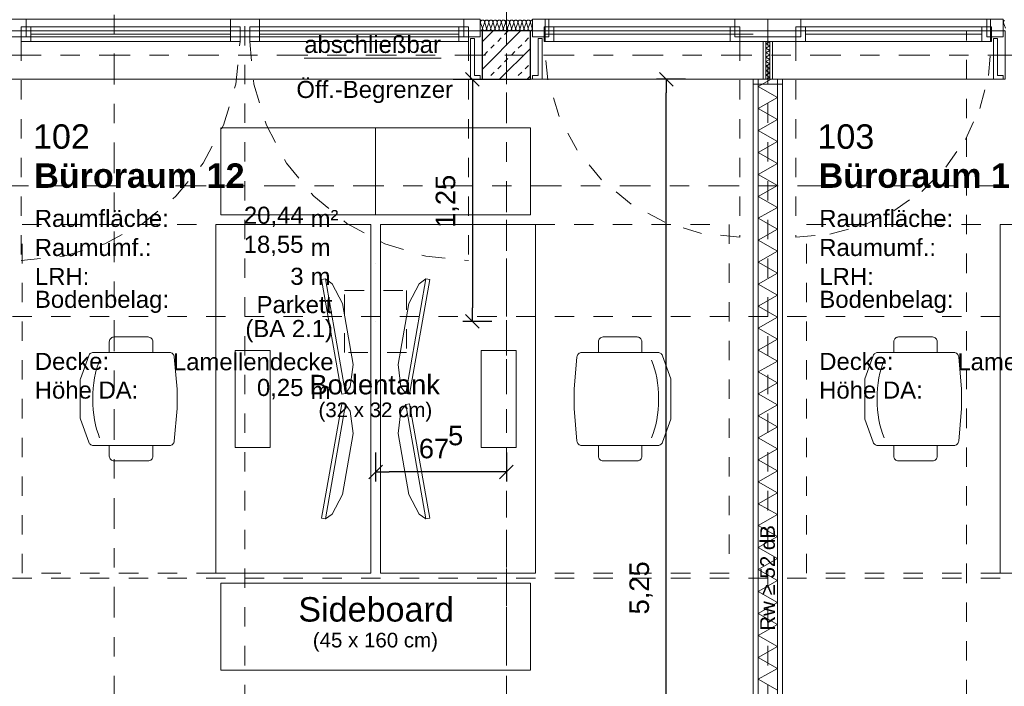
# Model space of a CAD drawing. Header units: metres. Extents: x -45.2 to 14.3, y -31.8 to 10.2.
# Tile 135 of 152: x -7.9 to -2.8, y -3.3 to 0.2. Entities that reach past the tile are written whole.
import ezdxf

# ---------------------------------------------------------------- set-up
doc = ezdxf.new("R2010")
doc.units = ezdxf.units.M
doc.header["$LTSCALE"] = 0.05
for name, pattern in [('Achsen 01', [5.291531, 3.175, -1.058062, 0.352704, -0.705764]), ('gestrichelt - 01', [2, 1, -1]), ('ISO-07 Punktiert', [0.889, 0.127, -0.762]), ('Raster 01', [2, 1, -1]), ('VW-01 Strichlinie kurz', [2, 1, -1])]:
    doc.linetypes.add(name, pattern=pattern)
doc.layers.get('0').update_dxf_attribs({"lineweight": 25})
for name, color, linetype, lineweight, true_color in [('013_Beton und Stahlbetonarbeiten-000 Brüstung', 7, 'Continuous', 9, 0xa6a6a6), ('014_Fassadenarbeiten-330 mineralische Dämmung', 7, 'Continuous', 9, 0x666666), ('032_Metallarbeiten-abschließbar', 7, 'Continuous', 13, 0x444444), ('032_Metallarbeiten-Fenster', 7, 'Continuous', 13, 0x444444), ('032_Metallarbeiten-Öffnungsbegrenzer', 7, 'Continuous', 13, 0x444444), ('039_Trockenbauarbeiten-340 Dämmung', 7, 'Continuous', 9, 0xc0c0c0), ('ACTES-Einrichtung Aufsicht.', 7, 'Continuous', 9, 0xa6a6a6), ('AV1-Achsen', 1, 'Achsen 01', 18, 0xff0000), ('AV1-Bewegungsfläche', 7, 'gestrichelt - 01', 9, 0xd9d9d9), ('AV1-Einrichtung', 7, 'Continuous', 9, 0xa6a6a6), ('AV1-Raster', 7, 'Raster 01', 9, 0xa6a6a6)]:
    doc.layers.add(name, color=color, linetype=linetype, lineweight=lineweight, true_color=true_color)
for name, color, linetype, lineweight in [('013_Beton und Stahlbetonarbeiten-000 Unterzüge', 7, 'ISO-07 Punktiert', 13), ('013_Beton und Stahlbetonarbeiten-330 Außenstützen', 7, 'Continuous', 25), ('013_Beton und Stahlbetonarbeiten-Deckenversprung GRU', 7, 'VW-01 Strichlinie kurz', 9), ('027_Tischlerarbeiten-330 Innenfensterbänke', 7, 'Continuous', 9), ('039_Trockenbauarbeiten-340 Gipskarton', 7, 'Continuous', 9), ('053_Niederspannungsanlagen-Bodentanks', 7, 'gestrichelt - 01', 9), ('AV1-Akustikvorgaben-Trennwände', 7, 'Continuous', 5), ('AV1-Einrichtung Bemaßung', 7, 'Continuous', 9), ('AV1-Schnitt Achsen', 7, 'Achsen 01', 18), ('AV1-Stempel-Raumstempel', 7, 'Continuous', 9)]:
    doc.layers.add(name, color=color, linetype=linetype, lineweight=lineweight)
doc.styles.add('Arial', font='arial.ttf')
doc.styles.add('Arial (bold)', font='arialbd.ttf')

msp = doc.modelspace()

# ---------------------------------------------------------------- linework, layer by layer
at = {"color": 0, "linetype": 'Continuous', "lineweight": 15}
for p, q in [((-5.6104, -0.0896), (-5.5396, -0.1604)), ((-4.6102, -0.0896), (-4.5395, -0.1604)), ((-5.5396, -1.4104), (-5.6104, -1.3396)), ((-6.1104, -2.1867), (-6.0396, -2.116)), ((-5.3646, -2.116), (-5.4354, -2.1867))]:
    msp.add_line(p, q, dxfattribs=at)
at = {"color": 0, "linetype": 'ByBlock', "lineweight": -2}
for p, q in [((-5.575, -0.125), (-5.575, -0.1957)), ((-4.5749, -0.125), (-4.5749, -0.1957)), ((-5.575, -1.375), (-5.575, -1.3043)), ((-6.075, -2.1514), (-6.0043, -2.1514)), ((-5.4, -2.1514), (-5.4707, -2.1514))]:
    msp.add_line(p, q, dxfattribs=at)
at = {"layer": '013_Beton und Stahlbetonarbeiten-000 Brüstung'}
for points in [[(-7.975, -0.125), (-7.975, 0.125), (-5.525, 0.125), (-5.525, -0.125)], [(-5.275, -0.125), (-5.275, 0.125), (-2.825, 0.125), (-2.825, -0.125)]]:
    msp.add_lwpolyline(points, close=True, dxfattribs=at)
at = {"layer": '013_Beton und Stahlbetonarbeiten-000 Unterzüge', "linetype": 'VW-01 Strichlinie kurz'}
for points in [[(-7.975, -0.125), (-7.975, 0.125), (-5.525, 0.125), (-5.525, -0.125)], [(-5.275, -0.125), (-5.275, 0.125), (-2.825, 0.125), (-2.825, -0.125)]]:
    msp.add_lwpolyline(points, close=True, dxfattribs=at)
at = {"layer": '013_Beton und Stahlbetonarbeiten-330 Außenstützen', "color": 251, "linetype": 'Continuous', "lineweight": 13, "true_color": 0x4c4c4c}
for p, q in [((-5.3262, 0.125), (-5.525, -0.0738)), ((-5.4677, 0.125), (-5.525, 0.0677)), ((-5.4094, 0.1061), (-5.3917, 0.1237)), ((-5.4801, 0.0354), (-5.4624, 0.053)), ((-5.4447, 0.0707), (-5.427, 0.0884)), ((-5.3387, 0.0354), (-5.321, 0.053)), ((-5.3033, 0.0707), (-5.2856, 0.0884)), ((-5.5154, 0), (-5.4978, 0.0177)), ((-5.275, 0.0348), (-5.4348, -0.125)), ((-5.374, 0), (-5.3563, 0.0177)), ((-5.4094, -0.0354), (-5.3917, -0.0177)), ((-5.4801, -0.1061), (-5.4624, -0.0884)), ((-5.4447, -0.0707), (-5.427, -0.053)), ((-5.3387, -0.1061), (-5.321, -0.0884)), ((-5.3033, -0.0707), (-5.2856, -0.053)), ((-5.499, -0.125), (-5.4978, -0.1237)), ((-5.3576, -0.125), (-5.3563, -0.1237)), ((-5.275, -0.1066), (-5.2934, -0.125))]:
    msp.add_line(p, q, dxfattribs=at)
at = {"layer": '013_Beton und Stahlbetonarbeiten-330 Außenstützen'}
msp.add_lwpolyline([(-5.275, 0.125), (-5.525, 0.125), (-5.525, -0.125), (-5.275, -0.125)], close=True, dxfattribs=at)
at = {"layer": '013_Beton und Stahlbetonarbeiten-Deckenversprung GRU', "linetype": 'VW-01 Strichlinie kurz'}
msp.add_line((-3.025, -13.725), (-3.025, 0.125), dxfattribs=at)
at = {"layer": '014_Fassadenarbeiten-330 mineralische Dämmung'}
for points in [[(-5.4694, 0.167), (-5.469, 0.1689), (-5.4689, 0.1708), (-5.4692, 0.1727), (-5.4698, 0.1745), (-5.4707, 0.1762), (-5.4719, 0.1777), (-5.4734, 0.179), (-5.4734, 0.179), (-5.475, 0.1799), (-5.4768, 0.1806), (-5.4787, 0.181), (-5.4806, 0.181), (-5.4825, 0.1806), (-5.4843, 0.1799), (-5.4859, 0.179), (-5.4859, 0.179), (-5.4874, 0.1777), (-5.4886, 0.1762), (-5.4895, 0.1745), (-5.4901, 0.1727), (-5.4903, 0.1708), (-5.4903, 0.1689), (-5.4898, 0.167), (-5.4808, 0.139), (-5.4808, 0.139), (-5.4804, 0.1371), (-5.4803, 0.1352), (-5.4806, 0.1333), (-5.4812, 0.1315), (-5.4821, 0.1298), (-5.4833, 0.1283), (-5.4848, 0.127), (-5.4848, 0.127), (-5.4864, 0.1261), (-5.4882, 0.1254), (-5.4901, 0.125), (-5.492, 0.125), (-5.4939, 0.1254), (-5.4957, 0.1261), (-5.4973, 0.127), (-5.4973, 0.127), (-5.4988, 0.1283), (-5.5, 0.1298), (-5.5009, 0.1315), (-5.5015, 0.1333), (-5.5017, 0.1352), (-5.5017, 0.1371), (-5.5012, 0.139), (-5.4909, 0.167), (-5.4909, 0.167), (-5.4905, 0.1689), (-5.4904, 0.1708), (-5.4907, 0.1727), (-5.4912, 0.1745), (-5.4922, 0.1762), (-5.4934, 0.1777), (-5.4948, 0.179), (-5.4948, 0.179), (-5.4965, 0.1799), (-5.4982, 0.1806), (-5.5001, 0.181), (-5.5021, 0.181), (-5.5039, 0.1806), (-5.5057, 0.1799), (-5.5074, 0.179), (-5.5074, 0.179), (-5.5088, 0.1777), (-5.51, 0.1762), (-5.5109, 0.1745), (-5.5115, 0.1727), (-5.5118, 0.1708), (-5.5117, 0.1689), (-5.5113, 0.167), (-5.5023, 0.139), (-5.5023, 0.139), (-5.5019, 0.1371), (-5.5018, 0.1352), (-5.5021, 0.1333), (-5.5026, 0.1315), (-5.5036, 0.1298), (-5.5048, 0.1283), (-5.5062, 0.127), (-5.5062, 0.127), (-5.5079, 0.1261), (-5.5096, 0.1254), (-5.5115, 0.125), (-5.5135, 0.125), (-5.5153, 0.1254), (-5.5171, 0.1261), (-5.5188, 0.127), (-5.5188, 0.127), (-5.5202, 0.1283), (-5.5214, 0.1298), (-5.5223, 0.1315), (-5.5229, 0.1333), (-5.5232, 0.1352), (-5.5231, 0.1371), (-5.5227, 0.139), (-5.5123, 0.167), (-5.5123, 0.167), (-5.5119, 0.1689), (-5.5118, 0.1708), (-5.5121, 0.1727), (-5.5127, 0.1745), (-5.5136, 0.1762), (-5.5148, 0.1777), (-5.5163, 0.179), (-5.5163, 0.179), (-5.5179, 0.1799), (-5.5197, 0.1806), (-5.5216, 0.181), (-5.5235, 0.181), (-5.5254, 0.1806), (-5.5272, 0.1799), (-5.5288, 0.179), (-5.5288, 0.179), (-5.5303, 0.1777), (-5.5315, 0.1762), (-5.5324, 0.1745), (-5.533, 0.1727), (-5.5332, 0.1708), (-5.5332, 0.1689), (-5.5327, 0.167), (-5.5237, 0.139), (-5.5237, 0.139), (-5.5233, 0.1371), (-5.5232, 0.1352), (-5.5235, 0.1333), (-5.5241, 0.1315), (-5.525, 0.1298), (-5.5262, 0.1283), (-5.5277, 0.127), (-5.5294, 0.126), (-5.5312, 0.1254), (-5.5331, 0.125), (-5.535, 0.125)], [(-5.535, 0.1761), (-5.5341, 0.1744), (-5.5335, 0.1726), (-5.5333, 0.1707), (-5.5334, 0.1689), (-5.5338, 0.167), (-5.535, 0.1637)], [(-5.2764, 0.167), (-5.276, 0.169), (-5.2759, 0.171), (-5.2762, 0.173), (-5.2769, 0.1749), (-5.2779, 0.1766), (-5.2793, 0.1781), (-5.2809, 0.1793), (-5.2827, 0.1802), (-5.2846, 0.1808), (-5.2866, 0.181), (-5.2886, 0.1808), (-5.2905, 0.1802), (-5.2923, 0.1793), (-5.2939, 0.1781), (-5.2953, 0.1766), (-5.2963, 0.1749), (-5.297, 0.173), (-5.2973, 0.171), (-5.2972, 0.169), (-5.2968, 0.167), (-5.2878, 0.139), (-5.2878, 0.139), (-5.2874, 0.137), (-5.2873, 0.135), (-5.2876, 0.133), (-5.2883, 0.1311), (-5.2893, 0.1294), (-5.2907, 0.1279), (-5.2923, 0.1267), (-5.2941, 0.1257), (-5.296, 0.1252), (-5.298, 0.125), (-5.3, 0.1252), (-5.3019, 0.1257), (-5.3037, 0.1267), (-5.3053, 0.1279), (-5.3067, 0.1294), (-5.3077, 0.1311), (-5.3084, 0.133), (-5.3087, 0.135), (-5.3086, 0.137), (-5.3082, 0.139), (-5.2978, 0.167), (-5.2978, 0.167), (-5.2974, 0.169), (-5.2974, 0.171), (-5.2977, 0.173), (-5.2984, 0.1749), (-5.2994, 0.1766), (-5.3007, 0.1781), (-5.3023, 0.1793), (-5.3041, 0.1802), (-5.306, 0.1808), (-5.308, 0.181), (-5.3101, 0.1808), (-5.312, 0.1802), (-5.3138, 0.1793), (-5.3154, 0.1781), (-5.3167, 0.1766), (-5.3177, 0.1749), (-5.3184, 0.173), (-5.3187, 0.171), (-5.3187, 0.169), (-5.3182, 0.167), (-5.3092, 0.139), (-5.3092, 0.139), (-5.3088, 0.137), (-5.3088, 0.135), (-5.3091, 0.133), (-5.3098, 0.1311), (-5.3108, 0.1294), (-5.3121, 0.1279), (-5.3137, 0.1267), (-5.3155, 0.1257), (-5.3174, 0.1252), (-5.3194, 0.125), (-5.3215, 0.1252), (-5.3234, 0.1257), (-5.3252, 0.1267), (-5.3268, 0.1279), (-5.3281, 0.1294), (-5.3291, 0.1311), (-5.3298, 0.133), (-5.3301, 0.135), (-5.3301, 0.137), (-5.3296, 0.139), (-5.3193, 0.167), (-5.3193, 0.167), (-5.3189, 0.169), (-5.3188, 0.171), (-5.3191, 0.173), (-5.3198, 0.1749), (-5.3208, 0.1766), (-5.3222, 0.1781), (-5.3238, 0.1793), (-5.3256, 0.1802), (-5.3275, 0.1808), (-5.3295, 0.181), (-5.3315, 0.1808), (-5.3334, 0.1802), (-5.3352, 0.1793), (-5.3368, 0.1781), (-5.3382, 0.1766), (-5.3392, 0.1749), (-5.3399, 0.173), (-5.3402, 0.171), (-5.3401, 0.169), (-5.3397, 0.167), (-5.3307, 0.139), (-5.3307, 0.139), (-5.3303, 0.137), (-5.3302, 0.135), (-5.3305, 0.133), (-5.3312, 0.1311), (-5.3322, 0.1294), (-5.3336, 0.1279), (-5.3352, 0.1267), (-5.337, 0.1257), (-5.3389, 0.1252), (-5.3409, 0.125), (-5.3429, 0.1252), (-5.3448, 0.1257), (-5.3466, 0.1267), (-5.3482, 0.1279), (-5.3496, 0.1294), (-5.3506, 0.1311), (-5.3513, 0.133), (-5.3516, 0.135), (-5.3515, 0.137), (-5.3511, 0.139), (-5.3407, 0.167), (-5.3407, 0.167), (-5.3403, 0.169), (-5.3403, 0.171), (-5.3406, 0.173), (-5.3413, 0.1749), (-5.3423, 0.1766), (-5.3436, 0.1781), (-5.3452, 0.1793), (-5.347, 0.1802), (-5.3489, 0.1808), (-5.3509, 0.181), (-5.353, 0.1808), (-5.3549, 0.1802), (-5.3567, 0.1793), (-5.3583, 0.1781), (-5.3596, 0.1766), (-5.3606, 0.1749), (-5.3613, 0.173), (-5.3616, 0.171), (-5.3616, 0.169), (-5.3611, 0.167), (-5.3521, 0.139), (-5.3521, 0.139), (-5.3517, 0.137), (-5.3517, 0.135), (-5.352, 0.133), (-5.3527, 0.1311), (-5.3537, 0.1294), (-5.355, 0.1279), (-5.3566, 0.1267), (-5.3584, 0.1257), (-5.3603, 0.1252), (-5.3623, 0.125), (-5.3644, 0.1252), (-5.3663, 0.1257), (-5.3681, 0.1267), (-5.3697, 0.1279), (-5.371, 0.1294), (-5.372, 0.1311), (-5.3727, 0.133), (-5.373, 0.135), (-5.373, 0.137), (-5.3725, 0.139), (-5.3622, 0.167), (-5.3622, 0.167), (-5.3618, 0.169), (-5.3617, 0.171), (-5.362, 0.173), (-5.3627, 0.1749), (-5.3637, 0.1766), (-5.3651, 0.1781), (-5.3667, 0.1793), (-5.3685, 0.1802), (-5.3704, 0.1808), (-5.3724, 0.181), (-5.3744, 0.1808), (-5.3763, 0.1802), (-5.3781, 0.1793), (-5.3797, 0.1781), (-5.3811, 0.1766), (-5.3821, 0.1749), (-5.3828, 0.173), (-5.3831, 0.171), (-5.383, 0.169), (-5.3826, 0.167), (-5.3736, 0.139), (-5.3736, 0.139), (-5.3732, 0.137), (-5.3731, 0.135), (-5.3734, 0.133), (-5.3741, 0.1311), (-5.3751, 0.1294), (-5.3765, 0.1279), (-5.3781, 0.1267), (-5.3799, 0.1257), (-5.3818, 0.1252), (-5.3838, 0.125), (-5.3858, 0.1252), (-5.3877, 0.1257), (-5.3895, 0.1267), (-5.3911, 0.1279), (-5.3925, 0.1294), (-5.3935, 0.1311), (-5.3942, 0.133), (-5.3945, 0.135), (-5.3944, 0.137), (-5.394, 0.139), (-5.3836, 0.167), (-5.3836, 0.167), (-5.3832, 0.169), (-5.3832, 0.171), (-5.3835, 0.173), (-5.3842, 0.1749), (-5.3852, 0.1766), (-5.3865, 0.1781), (-5.3881, 0.1793), (-5.3899, 0.1802), (-5.3918, 0.1808), (-5.3938, 0.181), (-5.3959, 0.1808), (-5.3978, 0.1802), (-5.3996, 0.1793), (-5.4012, 0.1781), (-5.4025, 0.1766), (-5.4035, 0.1749), (-5.4042, 0.173), (-5.4045, 0.171), (-5.4045, 0.169), (-5.404, 0.167), (-5.395, 0.139), (-5.395, 0.139), (-5.3946, 0.137), (-5.3946, 0.135), (-5.3949, 0.133), (-5.3956, 0.1311), (-5.3966, 0.1294), (-5.3979, 0.1279), (-5.3995, 0.1267), (-5.4013, 0.1257), (-5.4032, 0.1252), (-5.4052, 0.125), (-5.4073, 0.1252), (-5.4092, 0.1257), (-5.411, 0.1267), (-5.4126, 0.1279), (-5.4139, 0.1294), (-5.4149, 0.1311), (-5.4156, 0.133), (-5.4159, 0.135), (-5.4159, 0.137), (-5.4154, 0.139), (-5.4051, 0.167), (-5.4051, 0.167), (-5.4047, 0.169), (-5.4046, 0.171), (-5.4049, 0.173), (-5.4056, 0.1749), (-5.4066, 0.1766), (-5.408, 0.1781), (-5.4096, 0.1793), (-5.4114, 0.1802), (-5.4133, 0.1808), (-5.4153, 0.181), (-5.4173, 0.1808), (-5.4192, 0.1802), (-5.421, 0.1793), (-5.4226, 0.1781), (-5.424, 0.1766), (-5.425, 0.1749), (-5.4257, 0.173), (-5.426, 0.171), (-5.4259, 0.169), (-5.4255, 0.167), (-5.4165, 0.139), (-5.4165, 0.139), (-5.4161, 0.137), (-5.416, 0.135), (-5.4163, 0.133), (-5.417, 0.1311), (-5.418, 0.1294), (-5.4194, 0.1279), (-5.421, 0.1267), (-5.4228, 0.1257), (-5.4247, 0.1252), (-5.4267, 0.125), (-5.4287, 0.1252), (-5.4306, 0.1257), (-5.4324, 0.1267), (-5.434, 0.1279), (-5.4354, 0.1294), (-5.4364, 0.1311), (-5.4371, 0.133), (-5.4374, 0.135), (-5.4373, 0.137), (-5.4369, 0.139), (-5.4265, 0.167), (-5.4265, 0.167), (-5.4261, 0.169), (-5.4261, 0.171), (-5.4264, 0.173), (-5.4271, 0.1749), (-5.4281, 0.1766), (-5.4294, 0.1781), (-5.431, 0.1793), (-5.4328, 0.1802), (-5.4347, 0.1808), (-5.4367, 0.181), (-5.4388, 0.1808), (-5.4407, 0.1802), (-5.4425, 0.1793), (-5.4441, 0.1781), (-5.4454, 0.1766), (-5.4464, 0.1749), (-5.4471, 0.173), (-5.4474, 0.171), (-5.4474, 0.169), (-5.4469, 0.167), (-5.4379, 0.139), (-5.4379, 0.139), (-5.4375, 0.137), (-5.4375, 0.135), (-5.4378, 0.133), (-5.4385, 0.1311), (-5.4395, 0.1294), (-5.4408, 0.1279), (-5.4424, 0.1267), (-5.4442, 0.1257), (-5.4461, 0.1252), (-5.4481, 0.125), (-5.4502, 0.1252), (-5.4521, 0.1257), (-5.4539, 0.1267), (-5.4555, 0.1279), (-5.4568, 0.1294), (-5.4578, 0.1311), (-5.4585, 0.133), (-5.4588, 0.135), (-5.4588, 0.137), (-5.4583, 0.139), (-5.448, 0.167), (-5.448, 0.167), (-5.4476, 0.169), (-5.4475, 0.171), (-5.4478, 0.173), (-5.4485, 0.1749), (-5.4495, 0.1766), (-5.4509, 0.1781), (-5.4525, 0.1793), (-5.4543, 0.1802), (-5.4562, 0.1808), (-5.4582, 0.181), (-5.4602, 0.1808), (-5.4621, 0.1802), (-5.4639, 0.1793), (-5.4655, 0.1781), (-5.4669, 0.1766), (-5.4679, 0.1749), (-5.4686, 0.173), (-5.4689, 0.171), (-5.4688, 0.169), (-5.4684, 0.167), (-5.4594, 0.139), (-5.4594, 0.139), (-5.459, 0.137), (-5.4589, 0.135), (-5.4592, 0.133), (-5.4599, 0.1311), (-5.4609, 0.1294), (-5.4623, 0.1279), (-5.4639, 0.1267), (-5.4657, 0.1257), (-5.4676, 0.1252), (-5.4696, 0.125), (-5.4716, 0.1252), (-5.4735, 0.1257), (-5.4753, 0.1267), (-5.4769, 0.1279), (-5.4783, 0.1294), (-5.4793, 0.1311), (-5.48, 0.133), (-5.4803, 0.135), (-5.4802, 0.137), (-5.4798, 0.139), (-5.4694, 0.167), (-5.4694, 0.167), (-5.469, 0.169), (-5.469, 0.171), (-5.4693, 0.173), (-5.47, 0.1749), (-5.471, 0.1766), (-5.4723, 0.1781), (-5.4739, 0.1793), (-5.4757, 0.1802), (-5.4776, 0.1808), (-5.4796, 0.181), (-5.4816, 0.1808), (-5.4836, 0.1802), (-5.4854, 0.1793), (-5.487, 0.1781), (-5.4883, 0.1766), (-5.4893, 0.1749), (-5.49, 0.173), (-5.4903, 0.171), (-5.4903, 0.169), (-5.4898, 0.167), (-5.4808, 0.139), (-5.4808, 0.139), (-5.4804, 0.137), (-5.4804, 0.135), (-5.4807, 0.133), (-5.4814, 0.1311), (-5.4824, 0.1294), (-5.4837, 0.1279), (-5.4853, 0.1267), (-5.4871, 0.1257), (-5.489, 0.1252), (-5.491, 0.125), (-5.4931, 0.1252), (-5.495, 0.1257), (-5.4968, 0.1267), (-5.4984, 0.1279), (-5.4997, 0.1294), (-5.5007, 0.1311), (-5.5014, 0.133), (-5.5017, 0.135), (-5.5017, 0.137), (-5.5012, 0.139), (-5.4909, 0.167), (-5.4909, 0.167), (-5.4905, 0.169), (-5.4904, 0.171), (-5.4907, 0.173), (-5.4914, 0.1749), (-5.4924, 0.1766), (-5.4938, 0.1781), (-5.4954, 0.1793), (-5.4972, 0.1802), (-5.4991, 0.1808), (-5.5011, 0.181), (-5.5031, 0.1808), (-5.505, 0.1802), (-5.5068, 0.1793), (-5.5084, 0.1781), (-5.5098, 0.1766), (-5.5108, 0.1749), (-5.5115, 0.173), (-5.5118, 0.171), (-5.5117, 0.169), (-5.5113, 0.167), (-5.5023, 0.139), (-5.5023, 0.139), (-5.5019, 0.137), (-5.5018, 0.135), (-5.5021, 0.133), (-5.5028, 0.1311), (-5.5038, 0.1294), (-5.5052, 0.1279), (-5.5068, 0.1267), (-5.5086, 0.1257), (-5.5105, 0.1252), (-5.5125, 0.125), (-5.5145, 0.1252), (-5.5164, 0.1257), (-5.5182, 0.1267), (-5.5198, 0.1279), (-5.5212, 0.1294), (-5.5222, 0.1311), (-5.5229, 0.133), (-5.5232, 0.135), (-5.5231, 0.137), (-5.5227, 0.139)], [(-5.265, 0.181), (-5.267, 0.1808), (-5.269, 0.1803), (-5.2708, 0.1794), (-5.2724, 0.1782), (-5.2738, 0.1767), (-5.2748, 0.1749), (-5.2755, 0.173), (-5.2758, 0.171), (-5.2758, 0.169), (-5.2753, 0.167), (-5.2664, 0.139), (-5.2664, 0.139), (-5.2659, 0.137), (-5.2659, 0.135), (-5.2662, 0.133), (-5.2669, 0.1311), (-5.2679, 0.1294), (-5.2692, 0.1279), (-5.2708, 0.1267), (-5.2726, 0.1257), (-5.2745, 0.1252), (-5.2766, 0.125), (-5.2786, 0.1252), (-5.2805, 0.1257), (-5.2823, 0.1267), (-5.2839, 0.1279), (-5.2852, 0.1294), (-5.2862, 0.1311), (-5.2869, 0.133), (-5.2872, 0.135), (-5.2872, 0.137), (-5.2867, 0.139), (-5.2764, 0.167), (-5.2764, 0.167), (-5.276, 0.169), (-5.2759, 0.171), (-5.2762, 0.173), (-5.2769, 0.1749), (-5.2779, 0.1766), (-5.2793, 0.1781), (-5.2809, 0.1793), (-5.2827, 0.1802), (-5.2846, 0.1808), (-5.2866, 0.181), (-5.2886, 0.1808), (-5.2905, 0.1802), (-5.2923, 0.1793), (-5.2939, 0.1781), (-5.2953, 0.1766), (-5.2963, 0.1749), (-5.297, 0.173), (-5.2973, 0.171), (-5.2972, 0.169), (-5.2968, 0.167), (-5.2878, 0.139), (-5.2878, 0.139), (-5.2874, 0.137), (-5.2873, 0.135), (-5.2876, 0.133), (-5.2883, 0.1311), (-5.2893, 0.1294), (-5.2907, 0.1279), (-5.2923, 0.1267), (-5.2941, 0.1257), (-5.296, 0.1252), (-5.298, 0.125), (-5.3, 0.1252), (-5.3019, 0.1257), (-5.3037, 0.1267), (-5.3053, 0.1279), (-5.3067, 0.1294), (-5.3077, 0.1311), (-5.3084, 0.133), (-5.3087, 0.135), (-5.3086, 0.137), (-5.3082, 0.139), (-5.2978, 0.167), (-5.2978, 0.167), (-5.2974, 0.169), (-5.2974, 0.171), (-5.2977, 0.173), (-5.2984, 0.1749), (-5.2994, 0.1766), (-5.3007, 0.1781), (-5.3023, 0.1793), (-5.3041, 0.1802), (-5.306, 0.1808), (-5.308, 0.181), (-5.3101, 0.1808), (-5.312, 0.1802), (-5.3138, 0.1793), (-5.3154, 0.1781), (-5.3167, 0.1766), (-5.3177, 0.1749), (-5.3184, 0.173), (-5.3187, 0.171), (-5.3187, 0.169), (-5.3182, 0.167)], [(-2.835, 0.1761), (-2.8341, 0.1744), (-2.8335, 0.1726), (-2.8333, 0.1707), (-2.8334, 0.1689), (-2.8338, 0.167), (-2.835, 0.1637)], [(-2.8288, 0.179), (-2.8303, 0.1777), (-2.8315, 0.1762), (-2.8324, 0.1745), (-2.833, 0.1727), (-2.8332, 0.1708), (-2.8332, 0.1689), (-2.8327, 0.167), (-2.8237, 0.139)], [(-2.8277, 0.127), (-2.8294, 0.126), (-2.8312, 0.1254), (-2.8331, 0.125), (-2.835, 0.125)]]:
    msp.add_lwpolyline(points, dxfattribs=at)
at = {"layer": '027_Tischlerarbeiten-330 Innenfensterbänke'}
for points in [[(-5.535, -0.125), (-5.535, -0.105), (-5.565, -0.105), (-5.565, 0.085), (-5.585, 0.085), (-5.585, -0.125)], [(-5.265, -0.125), (-5.265, -0.105), (-5.235, -0.105), (-5.235, 0.085), (-5.215, 0.085), (-5.215, -0.125)], [(-2.835, -0.125), (-2.835, -0.105), (-2.865, -0.105), (-2.865, 0.085), (-2.885, 0.085), (-2.885, -0.125)]]:
    msp.add_lwpolyline(points, close=True, dxfattribs=at)
at = {"layer": '032_Metallarbeiten-abschließbar', "color": 12, "linetype": 'Continuous', "true_color": 0xdd0000}
msp.add_line((-6.4434, -0.0163), (-5.7358, -0.0163), dxfattribs=at)
at = {"layer": '032_Metallarbeiten-Fenster', "color": 7, "lineweight": 18}
for p, q in [((-7.855, 0.1075), (-6.825, 0.1075)), ((-5.645, 0.1075), (-6.675, 0.1075)), ((-5.2, 0.1075), (-4.125, 0.1075)), ((-4.245, 0.1075), (-5.155, 0.1075)), ((-2.945, 0.1075), (-3.855, 0.1075))]:
    msp.add_line(p, q, dxfattribs=at)
at = {"layer": '032_Metallarbeiten-Fenster', "color": 7, "linetype": 'gestrichelt - 01', "lineweight": 18}
for p, q in [((-7.905, 0.07), (-7.905, -1.06)), ((-5.595, 0.07), (-5.595, -1.06))]:
    msp.add_line(p, q, dxfattribs=at)
at = {"layer": '032_Metallarbeiten-Fenster', "color": 7, "lineweight": 18}
for points in [[(-7.965, 0.095), (-7.88, 0.095), (-7.88, 0.185), (-7.965, 0.185)], [(-7.88, 0.095), (-7.88, 0.185), (-5.62, 0.185), (-5.62, 0.095)], [(-6.825, 0.185), (-6.675, 0.185), (-6.675, 0.095), (-6.825, 0.095)], [(-5.62, 0.185), (-5.62, 0.095), (-5.535, 0.095), (-5.535, 0.185)], [(-5.265, 0.185), (-5.18, 0.185), (-5.18, 0.095), (-5.265, 0.095)], [(-5.2, 0.07), (-5.2, 0.185), (-2.9, 0.185), (-2.9, 0.07)], [(-4.05, 0.185), (-4.22, 0.185), (-4.22, 0.095), (-4.05, 0.095)], [(-4.05, 0.185), (-3.88, 0.185), (-3.88, 0.095), (-4.05, 0.095)], [(-2.835, 0.185), (-2.92, 0.185), (-2.92, 0.095), (-2.835, 0.095)], [(-7.905, 0.145), (-7.855, 0.145), (-7.855, 0.07), (-7.905, 0.07)], [(-7.855, 0.145), (-6.825, 0.145), (-6.825, 0.07), (-7.855, 0.07)], [(-6.825, 0.145), (-6.775, 0.145), (-6.775, 0.07), (-6.825, 0.07)], [(-6.675, 0.145), (-6.725, 0.145), (-6.725, 0.07), (-6.675, 0.07)], [(-5.645, 0.145), (-6.675, 0.145), (-6.675, 0.07), (-5.645, 0.07)], [(-5.595, 0.145), (-5.645, 0.145), (-5.645, 0.07), (-5.595, 0.07)], [(-5.205, 0.145), (-5.155, 0.145), (-5.155, 0.07), (-5.205, 0.07)], [(-5.155, 0.07), (-4.245, 0.07), (-4.245, 0.145), (-5.155, 0.145)], [(-4.245, 0.145), (-4.195, 0.145), (-4.195, 0.07), (-4.245, 0.07)], [(-3.855, 0.145), (-3.905, 0.145), (-3.905, 0.07), (-3.855, 0.07)], [(-2.945, 0.07), (-3.855, 0.07), (-3.855, 0.145), (-2.945, 0.145)], [(-2.895, 0.145), (-2.945, 0.145), (-2.945, 0.07), (-2.895, 0.07)]]:
    msp.add_lwpolyline(points, close=True, dxfattribs=at)
at = {"layer": '032_Metallarbeiten-Fenster', "color": 7, "linetype": 'gestrichelt - 01', "lineweight": 18}
for points in [[(-7.905, -1.06), (-7.6845, -1.0383), (-7.4726, -0.974), (-7.2772, -0.8696), (-7.106, -0.729), (-6.9654, -0.5578), (-6.861, -0.3624), (-6.7967, -0.1505), (-6.775, 0.07)], [(-6.725, 0.07), (-6.7033, -0.1505), (-6.639, -0.3624), (-6.5346, -0.5578), (-6.394, -0.729), (-6.2228, -0.8696), (-6.0274, -0.974), (-5.8155, -1.0383), (-5.595, -1.06)], [(-4.195, 0.07), (-4.195, -0.94), (-4.195, -0.94), (-4.392, -0.9206), (-4.5815, -0.8631), (-4.7561, -0.7698), (-4.9092, -0.6442), (-5.0348, -0.4911), (-5.1281, -0.3165), (-5.1856, -0.127), (-5.205, 0.07)], [(-3.905, 0.07), (-3.905, -0.94), (-3.905, -0.94), (-3.7296, -0.9247), (-3.5596, -0.8791), (-3.4, -0.8047), (-3.2558, -0.7037), (-3.1313, -0.5792), (-3.0303, -0.435), (-2.9559, -0.2754), (-2.9103, -0.1054), (-2.895, 0.07)]]:
    msp.add_lwpolyline(points, dxfattribs=at)
at = {"layer": '039_Trockenbauarbeiten-340 Dämmung'}
for points in [[(-4.04, 0.07), (-4.06, 0.0585), (-4.04, 0.0469), (-4.06, 0.0354), (-4.04, 0.0238), (-4.06, 0.0123), (-4.04, 0.0007), (-4.06, -0.0108), (-4.04, -0.0224), (-4.06, -0.0339), (-4.04, -0.0455), (-4.06, -0.057), (-4.04, -0.0686), (-4.06, -0.0801), (-4.04, -0.0917), (-4.06, -0.1032), (-4.04, -0.1148), (-4.0577, -0.125)], [(-4, -3.2787), (-4.1, -3.2221), (-4, -3.1654), (-4.1, -3.1088), (-4, -3.0521), (-4.1, -2.9955), (-4, -2.9388), (-4.1, -2.8821), (-4, -2.8255), (-4.1, -2.7688), (-4, -2.7122), (-4.1, -2.6555), (-4, -2.5989), (-4.1, -2.5422), (-4, -2.4856), (-4.1, -2.4289), (-4, -2.3722), (-4.1, -2.3156), (-4, -2.2589), (-4.1, -2.2023), (-4, -2.1456), (-4.1, -2.089), (-4, -2.0323), (-4.1, -1.9756), (-4, -1.919), (-4.1, -1.8623), (-4, -1.8057), (-4.1, -1.749), (-4, -1.6924), (-4.1, -1.6357), (-4, -1.5791), (-4.1, -1.5224), (-4, -1.4657), (-4.1, -1.4091), (-4, -1.3524), (-4.1, -1.2958), (-4, -1.2391), (-4.1, -1.1825), (-4, -1.1258), (-4.1, -1.0692), (-4, -1.0125), (-4.1, -0.9558), (-4, -0.8992), (-4.1, -0.8425), (-4, -0.7859), (-4.1, -0.7292), (-4, -0.6726), (-4.1, -0.6159), (-4, -0.5593), (-4.1, -0.5026), (-4, -0.4459), (-4.1, -0.3893), (-4, -0.3326), (-4.1, -0.276), (-4, -0.2193), (-4.1, -0.1627), (-4.0335, -0.125)]]:
    msp.add_lwpolyline(points, dxfattribs=at)
msp.add_lwpolyline([(-4, -5.475), (-4, -0.125), (-4.1, -0.125), (-4.1, -5.475)], close=True, dxfattribs=at)
at = {"layer": '039_Trockenbauarbeiten-340 Gipskarton'}
for points in [[(-4.061, -0.125), (-4.0735, -0.125), (-4.0735, 0.07), (-4.061, 0.07)], [(-4.0265, -0.125), (-4.039, -0.125), (-4.039, 0.07), (-4.0265, 0.07)], [(-4.125, -5.375), (-4.1, -5.375), (-4.1, -0.125), (-4.125, -0.125)], [(-4.125, -0.125), (-4.125, -0.15), (-3.975, -0.15), (-3.975, -0.125)], [(-4, -5.375), (-3.975, -5.375), (-3.975, -0.125), (-4, -0.125)]]:
    msp.add_lwpolyline(points, close=True, dxfattribs=at)
at = {"layer": '053_Niederspannungsanlagen-Bodentanks'}
msp.add_lwpolyline([(-6.235, -1.215), (-5.915, -1.215), (-5.915, -1.535), (-6.235, -1.535)], close=True, dxfattribs=at)
at = {"layer": 'ACTES-Einrichtung Aufsicht.'}
for points in [[(-6.3542, -1.1591), (-6.3345, -1.1556), (-6.2303, -1.7465), (-6.25, -1.75)], [(-6.1906, -1.5974), (-6.2462, -1.2822), (-6.2997, -1.18), (-6.3345, -1.1556), (-6.2303, -1.7465), (-6.206, -1.7118)], [(-5.9594, -1.5974), (-5.9038, -1.2822), (-5.8503, -1.18), (-5.8155, -1.1556), (-5.9197, -1.7465), (-5.944, -1.7118)], [(-5.9, -1.75), (-5.9197, -1.7465), (-5.8155, -1.1556), (-5.7958, -1.1591)], [(-7.225, -1.535), (-7.45, -1.535), (-7.45, -1.48), (-7.45, -1.48), (-7.4496, -1.4757), (-7.4485, -1.4714), (-7.4467, -1.4675), (-7.4442, -1.4639), (-7.4411, -1.4608), (-7.4375, -1.4583), (-7.4336, -1.4565), (-7.4293, -1.4554), (-7.425, -1.455), (-7.25, -1.455), (-7.25, -1.455), (-7.2451, -1.4555), (-7.2404, -1.4569), (-7.2361, -1.4592), (-7.2323, -1.4623), (-7.2292, -1.4661), (-7.2269, -1.4704), (-7.2255, -1.4751), (-7.225, -1.48)], [(-4.925, -1.535), (-4.7, -1.535), (-4.7, -1.48), (-4.7, -1.48), (-4.7004, -1.4757), (-4.7015, -1.4714), (-4.7033, -1.4675), (-4.7058, -1.4639), (-4.7089, -1.4608), (-4.7125, -1.4583), (-4.7164, -1.4565), (-4.7207, -1.4554), (-4.725, -1.455), (-4.9, -1.455), (-4.9, -1.455), (-4.9049, -1.4555), (-4.9096, -1.4569), (-4.9139, -1.4592), (-4.9177, -1.4623), (-4.9208, -1.4661), (-4.9231, -1.4704), (-4.9245, -1.4751), (-4.925, -1.48)], [(-3.175, -1.535), (-3.4, -1.535), (-3.4, -1.48), (-3.4, -1.48), (-3.3996, -1.4757), (-3.3985, -1.4714), (-3.3967, -1.4675), (-3.3942, -1.4639), (-3.3911, -1.4608), (-3.3875, -1.4583), (-3.3836, -1.4565), (-3.3793, -1.4554), (-3.375, -1.455), (-3.2, -1.455), (-3.2, -1.455), (-3.1951, -1.4555), (-3.1904, -1.4569), (-3.1861, -1.4592), (-3.1823, -1.4623), (-3.1792, -1.4661), (-3.1769, -1.4704), (-3.1755, -1.4751), (-3.175, -1.48)], [(-6.8, -1.525), (-6.62, -1.525), (-6.62, -2.025), (-6.8, -2.025)], [(-5.53, -1.525), (-5.35, -1.525), (-5.35, -2.025), (-5.53, -2.025)], [(-7.5324, -1.535), (-7.1395, -1.535), (-7.1395, -1.535), (-7.1349, -1.5354), (-7.1305, -1.5367), (-7.1263, -1.5388), (-7.1226, -1.5416), (-7.1195, -1.545), (-7.1171, -1.5489), (-7.1155, -1.5533), (-7.1146, -1.5578), (-7.1, -1.725), (-7.1, -1.825), (-7.1146, -1.9922), (-7.1146, -1.9922), (-7.1155, -1.9967), (-7.1171, -2.0011), (-7.1195, -2.005), (-7.1226, -2.0084), (-7.1263, -2.0112), (-7.1305, -2.0133), (-7.1349, -2.0146), (-7.1395, -2.015), (-7.5324, -2.015), (-7.5324, -2.015), (-7.5367, -2.0146), (-7.541, -2.0135), (-7.5449, -2.0116), (-7.5485, -2.0091), (-7.5516, -2.006), (-7.5541, -2.0024), (-7.5559, -1.9984), (-7.5985, -1.8791), (-7.5985, -1.8791), (-7.5996, -1.8749), (-7.6, -1.8707), (-7.6, -1.6793), (-7.6, -1.6793), (-7.5996, -1.6751), (-7.5985, -1.6709), (-7.5559, -1.5516), (-7.5559, -1.5516), (-7.5541, -1.5476), (-7.5516, -1.544), (-7.5485, -1.5409), (-7.5449, -1.5384), (-7.541, -1.5365), (-7.5367, -1.5354)], [(-4.6176, -1.535), (-5.0105, -1.535), (-5.0105, -1.535), (-5.0151, -1.5354), (-5.0195, -1.5367), (-5.0237, -1.5388), (-5.0274, -1.5416), (-5.0305, -1.545), (-5.0329, -1.5489), (-5.0345, -1.5533), (-5.0354, -1.5578), (-5.05, -1.725), (-5.05, -1.825), (-5.0354, -1.9922), (-5.0354, -1.9922), (-5.0345, -1.9967), (-5.0329, -2.0011), (-5.0305, -2.005), (-5.0274, -2.0084), (-5.0237, -2.0112), (-5.0195, -2.0133), (-5.0151, -2.0146), (-5.0105, -2.015), (-4.6176, -2.015), (-4.6176, -2.015), (-4.6133, -2.0146), (-4.609, -2.0135), (-4.6051, -2.0116), (-4.6015, -2.0091), (-4.5984, -2.006), (-4.5959, -2.0024), (-4.5941, -1.9984), (-4.5515, -1.8791), (-4.5515, -1.8791), (-4.5504, -1.8749), (-4.55, -1.8707), (-4.55, -1.6793), (-4.55, -1.6793), (-4.5504, -1.6751), (-4.5515, -1.6709), (-4.5941, -1.5516), (-4.5941, -1.5516), (-4.5959, -1.5476), (-4.5984, -1.544), (-4.6015, -1.5409), (-4.6051, -1.5384), (-4.609, -1.5365), (-4.6133, -1.5354)], [(-3.4824, -1.535), (-3.0895, -1.535), (-3.0895, -1.535), (-3.0849, -1.5354), (-3.0805, -1.5367), (-3.0763, -1.5388), (-3.0726, -1.5416), (-3.0695, -1.545), (-3.0671, -1.5489), (-3.0655, -1.5533), (-3.0646, -1.5578), (-3.05, -1.725), (-3.05, -1.825), (-3.0646, -1.9922), (-3.0646, -1.9922), (-3.0655, -1.9967), (-3.0671, -2.0011), (-3.0695, -2.005), (-3.0726, -2.0084), (-3.0763, -2.0112), (-3.0805, -2.0133), (-3.0849, -2.0146), (-3.0895, -2.015), (-3.4824, -2.015), (-3.4824, -2.015), (-3.4867, -2.0146), (-3.491, -2.0135), (-3.4949, -2.0116), (-3.4985, -2.0091), (-3.5016, -2.006), (-3.5041, -2.0024), (-3.5059, -1.9984), (-3.5485, -1.8791), (-3.5485, -1.8791), (-3.5496, -1.8749), (-3.55, -1.8707), (-3.55, -1.6793), (-3.55, -1.6793), (-3.5496, -1.6751), (-3.5485, -1.6709), (-3.5059, -1.5516), (-3.5059, -1.5516), (-3.5041, -1.5476), (-3.5016, -1.544), (-3.4985, -1.5409), (-3.4949, -1.5384), (-3.491, -1.5365), (-3.4867, -1.5354)], [(-6.25, -1.8), (-6.2303, -1.8035), (-6.3345, -2.3944), (-6.3542, -2.3909)], [(-6.2462, -2.2678), (-6.1906, -1.9526), (-6.206, -1.8382), (-6.2303, -1.8035), (-6.3345, -2.3944), (-6.2997, -2.37)], [(-5.9038, -2.2678), (-5.9594, -1.9526), (-5.944, -1.8382), (-5.9197, -1.8035), (-5.8155, -2.3944), (-5.8503, -2.37)], [(-5.7958, -2.3909), (-5.8155, -2.3944), (-5.9197, -1.8035), (-5.9, -1.8)], [(-7.45, -2.015), (-7.225, -2.015), (-7.225, -2.07), (-7.225, -2.07), (-7.2255, -2.0749), (-7.2269, -2.0796), (-7.2292, -2.0839), (-7.2323, -2.0877), (-7.2361, -2.0908), (-7.2404, -2.0931), (-7.2451, -2.0945), (-7.25, -2.095), (-7.425, -2.095), (-7.425, -2.095), (-7.4299, -2.0945), (-7.4346, -2.0931), (-7.4389, -2.0908), (-7.4427, -2.0877), (-7.4458, -2.0839), (-7.4481, -2.0796), (-7.4495, -2.0749), (-7.45, -2.07)], [(-4.7, -2.015), (-4.925, -2.015), (-4.925, -2.07), (-4.925, -2.07), (-4.9245, -2.0749), (-4.9231, -2.0796), (-4.9208, -2.0839), (-4.9177, -2.0877), (-4.9139, -2.0908), (-4.9096, -2.0931), (-4.9049, -2.0945), (-4.9, -2.095), (-4.725, -2.095), (-4.725, -2.095), (-4.7201, -2.0945), (-4.7154, -2.0931), (-4.7111, -2.0908), (-4.7073, -2.0877), (-4.7042, -2.0839), (-4.7019, -2.0796), (-4.7005, -2.0749), (-4.7, -2.07)], [(-3.4, -2.015), (-3.175, -2.015), (-3.175, -2.07), (-3.175, -2.07), (-3.1755, -2.0749), (-3.1769, -2.0796), (-3.1792, -2.0839), (-3.1823, -2.0877), (-3.1861, -2.0908), (-3.1904, -2.0931), (-3.1951, -2.0945), (-3.2, -2.095), (-3.375, -2.095), (-3.375, -2.095), (-3.3799, -2.0945), (-3.3846, -2.0931), (-3.3889, -2.0908), (-3.3927, -2.0877), (-3.3958, -2.0839), (-3.3981, -2.0796), (-3.3995, -2.0749), (-3.4, -2.07)]]:
    msp.add_lwpolyline(points, close=True, dxfattribs=at)
for points in [[(-7.5354, -1.775), (-7.5348, -1.7464), (-7.5331, -1.7188), (-7.5304, -1.6923), (-7.5265, -1.6667), (-7.5215, -1.6423), (-7.5155, -1.6188), (-7.5083, -1.5964), (-7.5, -1.575)], [(-4.6146, -1.775), (-4.6152, -1.7464), (-4.6169, -1.7188), (-4.6196, -1.6923), (-4.6235, -1.6667), (-4.6285, -1.6423), (-4.6345, -1.6188), (-4.6417, -1.5964), (-4.65, -1.575)], [(-3.4854, -1.775), (-3.4848, -1.7464), (-3.4831, -1.7188), (-3.4804, -1.6923), (-3.4765, -1.6667), (-3.4715, -1.6423), (-3.4655, -1.6188), (-3.4583, -1.5964), (-3.45, -1.575)], [(-7.5354, -1.775), (-7.5348, -1.8036), (-7.5331, -1.8312), (-7.5304, -1.8577), (-7.5265, -1.8833), (-7.5215, -1.9077), (-7.5155, -1.9312), (-7.5083, -1.9536), (-7.5, -1.975)], [(-4.6146, -1.775), (-4.6152, -1.8036), (-4.6169, -1.8312), (-4.6196, -1.8577), (-4.6235, -1.8833), (-4.6285, -1.9077), (-4.6345, -1.9312), (-4.6417, -1.9536), (-4.65, -1.975)], [(-3.4854, -1.775), (-3.4848, -1.8036), (-3.4831, -1.8312), (-3.4804, -1.8577), (-3.4765, -1.8833), (-3.4715, -1.9077), (-3.4655, -1.9312), (-3.4583, -1.9536), (-3.45, -1.975)]]:
    msp.add_lwpolyline(points, dxfattribs=at)
at = {"layer": 'AV1-Achsen'}
for p, q in [((-5.4, -26.5), (-5.4, 4.9)), ((-43.2844, 0), (4.2656, 0))]:
    msp.add_line(p, q, dxfattribs=at)
at = {"layer": 'AV1-Bewegungsfläche'}
for points in [[(-6.9, -0.875), (-6.9, -2.675), (-7.9, -2.675), (-7.9, -0.875)], [(-4.25, -0.875), (-4.25, -2.675), (-5.25, -2.675), (-5.25, -0.875)], [(-2.85, -0.875), (-2.85, -2.675), (-3.85, -2.675), (-3.85, -0.875)]]:
    msp.add_lwpolyline(points, close=True, dxfattribs=at)
at = {"layer": 'AV1-Einrichtung'}
for points in [[(-6.875, -0.375), (-6.075, -0.375), (-6.075, -0.825), (-6.875, -0.825)], [(-6.075, -0.375), (-5.275, -0.375), (-5.275, -0.825), (-6.075, -0.825)], [(-6.9, -0.875), (-6.1, -0.875), (-6.1, -2.675), (-6.9, -2.675)], [(-6.05, -0.875), (-5.25, -0.875), (-5.25, -2.675), (-6.05, -2.675)], [(-2.85, -0.875), (-2.05, -0.875), (-2.05, -2.675), (-2.85, -2.675)], [(-6.875, -2.725), (-5.275, -2.725), (-5.275, -3.175), (-6.875, -3.175)]]:
    msp.add_lwpolyline(points, close=True, dxfattribs=at)
at = {"layer": 'AV1-Einrichtung Bemaßung', "color": 0, "lineweight": -2}
for p, q in [((-5.675, -0.125), (-5.525, -0.125)), ((-4.475, -0.125), (-4.6249, -0.125)), ((-5.575, -0.1957), (-5.575, -1.3043)), ((-4.5749, -5.3043), (-4.5749, -0.1957)), ((-5.475, -1.375), (-5.625, -1.375)), ((-6.075, -2.0514), (-6.075, -2.2014)), ((-5.4, -2.0514), (-5.4, -2.2014)), ((-5.4707, -2.1514), (-6.0043, -2.1514))]:
    msp.add_line(p, q, dxfattribs=at)
at = {"layer": 'AV1-Raster'}
for p, q in [((-6.75, -22.95), (-6.75, 1.35)), ((-5.4, -22.95), (-5.4, 1.35)), ((-4.05, -22.95), (-4.05, 1.35)), ((1.35, -1.35), (-40.5, -1.35)), ((1.35, -2.7), (-40.5, -2.7))]:
    msp.add_line(p, q, dxfattribs=at)
at = {"layer": 'AV1-Schnitt Achsen'}
for p, q in [((-7.425, -26.3), (-7.425, 4.7)), ((-43.35, -0.675), (4.2, -0.675))]:
    msp.add_line(p, q, dxfattribs=at)
at = {"layer": 'Defpoints', "color": 0, "lineweight": 0}
for p, q in [((-5.4, 0), (-5.4, 0)), ((-5.4, 0), (-5.4, 0)), ((-6.75, -0.125), (-6.75, -0.125)), ((-5.525, -0.125), (-5.525, -0.125)), ((-5.525, -0.125), (-5.525, -0.125)), ((-5.275, -0.125), (-5.275, -0.125)), ((-5.275, -0.125), (-5.275, -0.125)), ((-4.5749, -0.125), (-4.5749, -0.125)), ((-4.125, -0.125), (-4.125, -0.125)), ((-4.125, -0.125), (-4.125, -0.125)), ((-3.975, -0.125), (-3.975, -0.125)), ((-3.975, -0.125), (-3.975, -0.125)), ((-3.975, -0.125), (-3.975, -0.125)), ((-6.075, -1.075), (-6.075, -1.075)), ((-5.4, -1.075), (-5.4, -1.075)), ((-6.075, -1.375), (-6.075, -1.375)), ((-5.575, -1.375), (-5.575, -1.375)), ((-6.075, -2.1514), (-6.075, -2.1514))]:
    msp.add_line(p, q, dxfattribs=at)

# ---------------------------------------------------------------- texts
at = {"layer": '032_Metallarbeiten-abschließbar', "color": 12, "true_color": 0xdd0000, "insert": (-6.4434, 0.0098), "char_height": 0.088263, "attachment_point": 7, "style": 'Arial'}
msp.add_mtext('abschließbar', dxfattribs=at)
at = {"layer": '032_Metallarbeiten-Öffnungsbegrenzer', "color": 7, "insert": (-6.484, -0.248), "char_height": 0.088263, "attachment_point": 7, "style": 'Arial'}
msp.add_mtext('Öff.-Begrenzer', dxfattribs=at)
at = {"layer": '053_Niederspannungsanlagen-Bodentanks', "attachment_point": 7, "style": 'Arial'}
for s, insert, char_height in [('Bodentank', (-6.4168, -1.7527), 0.10087), ('(32 x 32 cm)', (-6.37, -1.8917), 0.075654)]:
    msp.add_mtext(s, dxfattribs=dict(at, insert=insert, char_height=char_height))
at = {"layer": 'AV1-Akustikvorgaben-Trennwände', "insert": (-4.0127, -2.9713), "char_height": 0.07565, "attachment_point": 7, "rotation": 90, "style": 'Arial'}
msp.add_mtext('Rw ≥ 52 dB', dxfattribs=at)
at = {"layer": 'AV1-Einrichtung', "attachment_point": 7, "style": 'Arial'}
for s, insert, char_height in [('Sideboard', (-6.4741, -2.9258), 0.12609), ('(45 x 160 cm)', (-6.3993, -3.0802), 0.075654)]:
    msp.add_mtext(s, dxfattribs=dict(at, insert=insert, char_height=char_height))
at = {"layer": 'AV1-Einrichtung Bemaßung', "color": 0, "char_height": 0.10087, "attachment_point": 7, "rotation": 90, "style": 'Arial'}
for s, insert in [('1,25', (-5.6452, -0.892)), ('5,25', (-4.645, -2.8872))]:
    msp.add_mtext(s, dxfattribs=dict(at, insert=insert))
at = {"layer": 'AV1-Einrichtung Bemaßung', "color": 0, "attachment_point": 7, "style": 'Arial'}
for s, insert, char_height in [('5', (-5.7011, -2.0154), 0.1009), ('67', (-5.852, -2.0826), 0.10087)]:
    msp.add_mtext(s, dxfattribs=dict(at, insert=insert, char_height=char_height))
at = {"layer": 'AV1-Stempel-Raumstempel', "attachment_point": 7}
for s, insert, char_height, style in [('102', (-7.8442, -0.4853), 0.12609, 'Arial'), ('103', (-3.7942, -0.4853), 0.12609, 'Arial'), ('Büroraum 12', (-7.8379, -0.687), 0.12609, 'Arial (bold)'), ('Büroraum 11', (-3.7879, -0.687), 0.12609, 'Arial (bold)'), ('m²', (-6.4107, -0.8879), 0.08826, 'Arial'), ('Raumfläche:', (-7.8347, -0.8883), 0.088263, 'Arial'), ('20,44', (-6.7551, -0.8872), 0.08826, 'Arial'), ('Raumfläche:', (-3.7847, -0.8883), 0.088263, 'Arial'), ('Raumumf.:', (-7.8347, -1.0383), 0.08826, 'Arial'), ('Raumumf.:', (-3.7847, -1.0383), 0.08826, 'Arial'), ('18,55', (-6.7562, -1.0372), 0.08826, 'Arial'), ('m', (-6.4107, -1.0368), 0.0883, 'Arial'), ('LRH:', (-7.834, -1.1868), 0.08826, 'Arial'), ('3', (-6.5155, -1.1872), 0.0883, 'Arial'), ('m', (-6.4107, -1.1868), 0.0883, 'Arial'), ('LRH:', (-3.784, -1.1868), 0.08826, 'Arial'), ('Bodenbelag:', (-7.834, -1.3313), 0.088263, 'Arial'), ('Parkett', (-6.6894, -1.3331), 0.08826, 'Arial'), ('Bodenbelag:', (-3.784, -1.3313), 0.088263, 'Arial'), ('(BA 2.1)', (-6.7475, -1.4822), 0.08826, 'Arial'), ('Decke:', (-7.8345, -1.6264), 0.08826, 'Arial'), ('Lamellendecke', (-7.1215, -1.6282), 0.088263, 'Arial'), ('Decke:', (-3.7845, -1.6264), 0.08826, 'Arial'), ('Lamellendecke', (-3.0715, -1.6282), 0.088263, 'Arial'), ('Höhe DA:', (-7.8349, -1.7745), 0.08826, 'Arial'), ('0,25', (-6.6876, -1.7761), 0.08826, 'Arial'), ('Höhe DA:', (-3.7849, -1.7745), 0.08826, 'Arial'), ('m', (-6.4107, -1.7758), 0.0883, 'Arial')]:
    msp.add_mtext(s, dxfattribs=dict(at, insert=insert, char_height=char_height, style=style))

doc.saveas('drawing.dxf')
